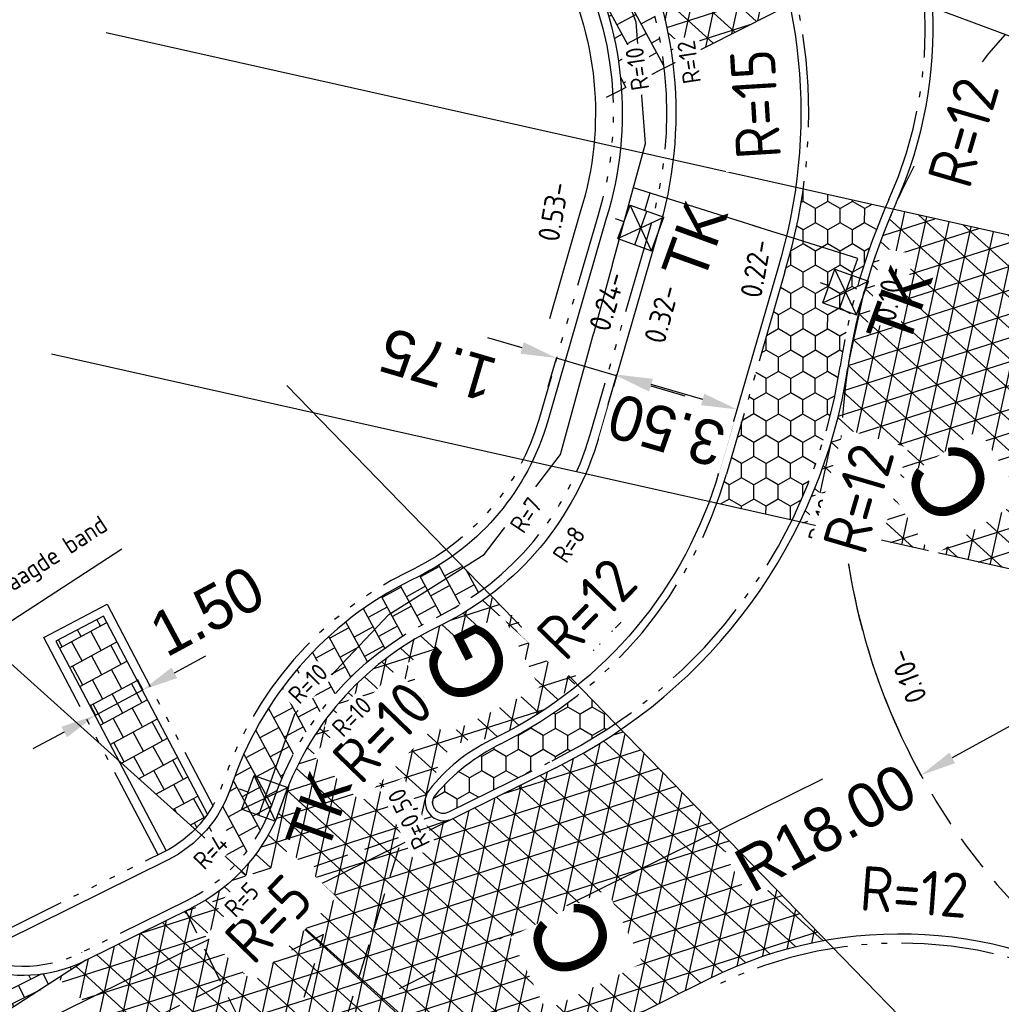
# Model space of a CAD drawing. Header units: metres. Extents: x 121793 to 127505, y 451003 to 453667.
# Tile 20 of 40: x 122146 to 122173, y 452593 to 452620. Entities that reach past the tile are written whole.
import ezdxf

# ---------------------------------------------------------------- set-up
doc = ezdxf.new("R2010")
doc.units = ezdxf.units.M
doc.header["$LTSCALE"] = 4
for name, pattern in [('DASHED2', [0.375, 0.25, -0.125]), ('ONTWERPAS', [3, 2, -0.5, 0, -0.5]), ('ontwerpbestand sloot WK$0$STIPPELFIJN', [0.375, 0.25, -0.125]), ('ontwerpbestand sloot WK$0$STREEP-2X-PUNT', [1.03, 0.65, -0.1, 0.04, -0.1, 0.04, -0.1]), ('STREEP-3X-PUNT', [1.1700000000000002, 0.65, -0.1, 0.04, -0.1, 0.04, -0.1, 0.04, -0.1]), ('STREEP-4X-PUNT', [1.3100000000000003, 0.65, -0.1, 0.04, -0.1, 0.04, -0.1, 0.04, -0.1, 0.04, -0.1])]:
    doc.linetypes.add(name, pattern=pattern)
for name, color, linetype in [('A-NW-SCHEIDING-LIJN', 2, 'DASHED2'), ('WEG-AS-ONTWERP', 2, 'ONTWERPAS'), ('WEG-NW-ARCERING18', 1, 'Continuous'), ('WEG-NW-BAND 130_150x250mm', 7, 'STREEP-3X-PUNT'), ('WEG-NW-BAND-10_20', 7, 'STREEP-4X-PUNT'), ('WEG-NW-BAND-11_22', 7, 'ontwerpbestand sloot WK$0$STREEP-2X-PUNT'), ('WEG-NW-BSS VOEGSTONE', 1, 'Continuous'), ('WEG-NW-HEKWERKEN', 7, 'ontwerpbestand sloot WK$0$RASTER'), ('WEG-NW-HOOGTE ROTONDE', 4, 'Continuous'), ('WEG-NW-MARKERING', 7, 'ontwerpbestand sloot WK$0$STIPPELFIJN'), ('WEG-NW-RIOLERING', 4, 'RIOLERING'), ('WEG-NW-RIOLERING KOLKLEIDING 125', 3, 'DRAINAGE'), ('WEG-NW-RIOLERING-cont', 4, 'Continuous'), ('WEG-NW-VERHARDING', 42, 'Continuous'), ('WEG-NW-VERHARDINGSTYPE', 2, 'Continuous'), ('WEG-XX-BEMATING25', 7, 'Continuous'), ('WEG-XX-HULPLIJNEN', 40, 'Continuous'), ('WEG-XX-TEKST 1 op 200', 7, 'Continuous'), ('WEG-XX-TEKST25', 7, 'Continuous'), ('WEG-XX-TEKST25 RADIUS', 7, 'Continuous'), ('WEG-XX-TEKST25 RADIUS 1 op 200', 7, 'Continuous')]:
    doc.layers.add(name, color=color, linetype=linetype)
doc.styles.add('25MM-500', font='provutr.shx', dxfattribs={"height": 1.25})
doc.styles.add('DIMENSIE', font='provutr.shx')
doc.styles.add('ontwerpbestand sloot WK$0$50MM-500', font='provutr.shx', dxfattribs={"height": 2.5})
doc.styles.add('ontwerpbestand sloot WK$0$DIMENSIE', font='provutr.shx')
doc.styles.add('STANDAARD', font='isocp2.shx')
doc.linetypes.add('DRAINAGE', pattern='A,0.4,-0.1,[202,BLOK.SHX,S=0.125,R=0,X=0,Y=0],-0.2', length=0.7000000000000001)
doc.linetypes.add('ontwerpbestand sloot WK$0$RASTER', pattern='A,0.25,-0.25,[150,BLOK.SHX,S=0.25,R=0,X=0,Y=0],-0.25,0.25', length=1)
doc.linetypes.add('RIOLERING', pattern='A,0.8,-0.4,[201,BLOK.SHX,S=0.25,R=0,X=0,Y=0],-0.2', length=1.4)
doc.dimstyles.new('ontwerpbestand sloot WK$0$WVV500', dxfattribs={"dimtxt": 1.25, "dimasz": 1, "dimexe": 0, "dimexo": 2, "dimgap": 0.5, "dimtad": 1, "dimzin": 0, "dimdsep": 46, "dimtxsty": 'ontwerpbestand sloot WK$0$DIMENSIE', "dimcen": 0, "dimdle": 1.25, "dimclrd": 256, "dimclre": 256, "dimclrt": 256, "dimaunit": 2, "dimadec": 0, "dimazin": 0, "dimtfac": 1, "dimtdec": 3, "dimtix": 1, "dimtmove": 2, "dimatfit": 3, "dimfxl": 0, "dimtolj": 1, "dimtzin": 0, "dimarcsym": 0})
doc.dimstyles.new('WVV500', dxfattribs={"dimtxt": 1.25, "dimasz": 1, "dimexe": 0, "dimexo": 2, "dimgap": 0.5, "dimtad": 1, "dimzin": 0, "dimdsep": 46, "dimtxsty": 'DIMENSIE', "dimcen": 0, "dimdle": 1.25, "dimclrd": 256, "dimclre": 256, "dimclrt": 256, "dimaunit": 2, "dimadec": 0, "dimazin": 0, "dimtfac": 1, "dimtdec": 3, "dimtix": 1, "dimtmove": 2, "dimatfit": 3, "dimfxl": 0, "dimtolj": 1, "dimtzin": 0, "dimarcsym": 0})
pattern_1 = [(257.6794, (0, 0), (0.6203752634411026, -0.1354973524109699), []), (317.6794, (0, 0), (0.427531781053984, 0.4695120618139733), []), (17.67939999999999, (0, 0), (-0.1928434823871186, 0.6050094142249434), [])]

# ---------------------------------------------------------------- blocks, each defined once
blk = doc.blocks.new('*D45')
at = {"layer": 'Defpoints', "color": 0, "linetype": 'Continuous', "transparency": 16777216}
blk.add_point((122186.5377781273, 452607.8714969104), dxfattribs=at)
at = {"layer": 'WEG-XX-BEMATING25', "linetype": 'Continuous', "lineweight": -2, "transparency": 16777216}
blk.add_line((122187.6316883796, 452608.4763608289), (122171.6605986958, 452599.6453476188), dxfattribs=at)
at = {"layer": 'WEG-XX-BEMATING25', "linetype": 'Continuous', "transparency": 16777216, "insert": (122168.1186137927, 452597.6868516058), "char_height": 1.25, "attachment_point": 5, "rotation": 28.939848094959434, "style": 'ontwerpbestand sloot WK$0$DIMENSIE', "bg_fill": 3, "box_fill_scale": 1.1, "bg_fill_color": 256, "bg_fill_true_color": 13158600, "bg_fill_transparency": 0}
blk.add_mtext('\\A1;R18.00', dxfattribs=at)
at = {"layer": 'Defpoints', "color": 0, "linetype": 'Continuous', "transparency": 16777216}
blk.add_point((122170.785470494, 452599.161456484), dxfattribs=at)
at = {"layer": 'WEG-XX-BEMATING25', "linetype": 'Continuous', "lineweight": -2, "transparency": 16777216}
blk.add_arc((122186.5377781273, 452607.8714969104), 18.00000000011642, 179.0419538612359, 208.9398480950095, dxfattribs=at)
at = {"layer": 'WEG-XX-BEMATING25', "linetype": 'Continuous', "transparency": 16777216}
blk.add_solid([(122171.5799501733, 452599.7912023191), (122171.7412472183, 452599.4994929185), (122170.785470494, 452599.161456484)], dxfattribs=at)
blk = doc.blocks.new('TK-O')
at = {"layer": 'WEG-NW-RIOLERING-cont'}
for p, q in [((0, 1), (0, 1.25)), ((-0.5, 1), (0.5, 1)), ((-0.5, 0), (0.5, 1)), ((-0.5, 1), (0.5, 0)), ((-0.5, 1), (-0.5, 0)), ((0.5, 1), (0.5, 0)), ((-0.5, 0.5), (0.5, 0.5)), ((-0.5, 0), (0.5, 0))]:
    blk.add_line(p, q, dxfattribs=at)
at = {"layer": 'WEG-NW-RIOLERING-cont', "style": '25MM-500'}
blk.add_text('TK', height=1.25, dxfattribs=at).set_placement((-0.9006499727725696, -1.669300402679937))
blk = doc.blocks.new('*D81')
at = {"layer": 'Defpoints', "color": 0, "linetype": 'Continuous', "transparency": 16777216}
for p in [(122162.588416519, 452611.455926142), (122162.2755617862, 452610.3750781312), (122165.9504099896, 452610.4827869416)]:
    blk.add_point(p, dxfattribs=at)
at = {"layer": 'WEG-XX-BEMATING25', "linetype": 'Continuous', "lineweight": -2, "transparency": 16777216}
for p, q in [((122162.0323369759, 452609.5347870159), (122162.2755617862, 452610.3750781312)), ((122164.6769856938, 452609.6799787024), (122163.2361313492, 452610.0970383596)), ((122165.3943304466, 452608.5616478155), (122165.6375552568, 452609.4019389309))]:
    blk.add_line(p, q, dxfattribs=at)
at = {"layer": 'WEG-XX-BEMATING25', "linetype": 'Continuous', "transparency": 16777216, "insert": (122163.6648577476, 452608.8275001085), "char_height": 1.25, "attachment_point": 5, "rotation": 163.85675307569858, "style": 'ontwerpbestand sloot WK$0$DIMENSIE', "bg_fill": 3, "box_fill_scale": 1.1, "bg_fill_color": 256, "bg_fill_true_color": 13158600, "bg_fill_transparency": 0}
blk.add_mtext('\\A1;3.50', dxfattribs=at)
at = {"layer": 'WEG-XX-BEMATING25', "linetype": 'Continuous', "transparency": 16777216}
for points in [[(122163.2824713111, 452610.2571332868), (122163.1897913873, 452609.9369434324), (122162.2755617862, 452610.3750781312)], [(122164.7233256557, 452609.8400736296), (122164.6306457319, 452609.5198837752), (122165.6375552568, 452609.4019389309)]]:
    blk.add_solid(points, dxfattribs=at)
blk = doc.blocks.new('*D82')
at = {"layer": 'Defpoints', "color": 0, "linetype": 'Continuous', "transparency": 16777216}
for p in [(122160.913391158, 452611.9631255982), (122162.5922914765, 452611.469313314), (122160.5826467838, 452610.8386358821)]:
    blk.add_point(p, dxfattribs=at)
at = {"layer": 'WEG-XX-BEMATING25', "linetype": 'Continuous', "lineweight": -2, "transparency": 16777216}
for p, q in [((122159.6232840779, 452611.1208117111), (122158.6639213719, 452611.4029875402)), ((122160.3490395, 452610.0444001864), (122160.5826467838, 452610.8386358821)), ((122162.2615471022, 452610.3448235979), (122160.5826467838, 452610.8386358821)), ((122162.0279398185, 452609.5505879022), (122162.2615471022, 452610.3448235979)), ((122163.2209098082, 452610.0626477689), (122164.1802725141, 452609.7804719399))]:
    blk.add_line(p, q, dxfattribs=at)
at = {"layer": 'WEG-XX-BEMATING25', "linetype": 'Continuous', "transparency": 16777216}
for points in [[(122159.6703133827, 452611.2807054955), (122159.576254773, 452610.9609179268), (122160.5826467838, 452610.8386358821)], [(122163.267939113, 452610.2225415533), (122163.1738805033, 452609.9027539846), (122162.2615471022, 452610.3448235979)]]:
    blk.add_solid(points, dxfattribs=at)
at = {"layer": 'WEG-XX-BEMATING25', "linetype": 'Continuous', "transparency": 16777216, "insert": (122157.2630662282, 452610.657265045), "char_height": 1.25, "attachment_point": 5, "rotation": 163.60989200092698, "style": 'ontwerpbestand sloot WK$0$DIMENSIE', "bg_fill": 3, "box_fill_scale": 1.1, "bg_fill_color": 256, "bg_fill_true_color": 13158600, "bg_fill_transparency": 0}
blk.add_mtext('\\A1;1.75', dxfattribs=at)
blk = doc.blocks.new('*D94')
at = {"layer": 'Defpoints', "color": 0, "linetype": 'Continuous', "transparency": 16777216}
for p in [(122147.9006850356, 452603.6120347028), (122146.5793700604, 452602.9018839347), (122149.0070156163, 452601.5535828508)]:
    blk.add_point(p, dxfattribs=at)
at = {"layer": 'WEG-XX-BEMATING25', "linetype": 'Continuous', "lineweight": -2, "transparency": 16777216}
for p, q in [((122149.8878555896, 452602.0269969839), (122150.7686955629, 452602.5004111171)), ((122148.8475133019, 452601.8503547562), (122149.0070156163, 452601.5535828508)), ((122147.6857006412, 452600.8434320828), (122149.0070156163, 452601.5535828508)), ((122147.5261983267, 452601.1402039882), (122147.6857006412, 452600.8434320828)), ((122146.8048606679, 452600.3700179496), (122145.9240206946, 452599.8966038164))]:
    blk.add_line(p, q, dxfattribs=at)
at = {"layer": 'WEG-XX-BEMATING25', "linetype": 'Continuous', "transparency": 16777216}
blk.add_solid([(122146.7259583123, 452600.5168246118), (122146.8837630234, 452600.2232112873), (122147.6857006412, 452600.8434320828)], dxfattribs=at)
at = {"layer": 'WEG-XX-BEMATING25', "linetype": 'Continuous', "transparency": 16777216, "insert": (122150.8042169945, 452603.7561291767), "char_height": 1.25, "attachment_point": 5, "rotation": 28.256144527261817, "style": 'ontwerpbestand sloot WK$0$DIMENSIE', "bg_fill": 3, "box_fill_scale": 1.1, "bg_fill_color": 256, "bg_fill_true_color": 13158600, "bg_fill_transparency": 0}
blk.add_mtext('\\A1;1.50', dxfattribs=at)
at = {"layer": 'WEG-XX-BEMATING25', "linetype": 'Continuous', "transparency": 16777216}
blk.add_solid([(122149.8089532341, 452602.1738036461), (122149.9667579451, 452601.8801903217), (122149.0070156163, 452601.5535828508)], dxfattribs=at)

msp = doc.modelspace()

# ---------------------------------------------------------------- hatches: boundary and pattern name
at = {"layer": 'WEG-NW-ARCERING18'}
h = msp.add_hatch(dxfattribs=at)
h.set_pattern_fill('NET3', color=256, scale=0.2, angle=257.6794, style=0)
h.set_pattern_definition(pattern_1)
h.paths.add_polyline_path([(122171.6186126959, 452629.5459532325), (122168.4461178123, 452627.9425665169), (122169.5460726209, 452626.0176335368, -0.07622493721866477), (122170.8512851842, 452622.6221954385), (122174.5165064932, 452624.4746073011)])
h.paths.add_polyline_path([(122172.0207599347, 452629.7491994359), (122171.6186126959, 452629.5459532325), (122174.5165064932, 452624.4746073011), (122174.9248159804, 452624.6809679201, -0.02398515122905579), (122174.8475526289, 452624.8022812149)])
h.paths.add_polyline_path([(122175.3249977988, 452630.9204770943, -0.0005570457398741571), (122175.1043324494, 452631.3076445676), (122174.702749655, 452631.1046836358, 0.0005111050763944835), (122174.9342877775, 452630.697215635), (122177.4522860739, 452626.2906909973, -0.04961279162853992), (122177.5733686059, 452626.01955293), (122178.0017825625, 452626.2360743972)])
h.paths.add_polyline_path([(122178.7265861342, 452633.1383404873), (122175.1043324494, 452631.3076445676, 0.0005570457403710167), (122175.324997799, 452630.920477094), (122178.0017825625, 452626.2360743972), (122182.8346044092, 452628.6785944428, -0.1021108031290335)])
h.paths.add_polyline_path([(122186.1188969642, 452635.4396479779, -0.0209934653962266), (122185.8026077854, 452635.9839500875, -0.0008679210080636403), (122185.476162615, 452636.5495930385), (122182.2984248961, 452634.943556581, -0.0599067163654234), (122182.7052982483, 452634.3540195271, 0.09427113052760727), (122185.2661605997, 452631.1375735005)])
h.paths.add_polyline_path([(122186.1188969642, 452635.4396479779), (122185.2661605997, 452631.1375735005, 0.02770114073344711), (122186.2320144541, 452630.395653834), (122190.1004807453, 452632.3507862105, -0.173002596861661)])
h.paths.add_polyline_path([(122191.5427604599, 452632.0304849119, -0.04936728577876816), (122190.1004807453, 452632.3507862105), (122186.2320144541, 452630.395653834, 0.1797022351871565), (122193.6646490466, 452628.5450757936)])
h.paths.add_polyline_path([(122194.7978186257, 452632.3570183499, -0.1103749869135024), (122191.5427604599, 452632.0304849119), (122193.6646490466, 452628.5450757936, 0.008883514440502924), (122194.0522273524, 452628.59549331)])
h.paths.add_polyline_path([(122165.6326313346, 452624.8058473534, -0.1336394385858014), (122165.2763942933, 452626.3405804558), (122161.9644918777, 452624.6667368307, 0.06289763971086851), (122162.5507185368, 452623.1469882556, -0.0935850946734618), (122163.8410030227, 452619.0791815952), (122167.1138092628, 452620.733265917, 0.0726068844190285)])
h.paths.add_polyline_path([(122189.2129213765, 452630.5144402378), (122191.5708238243, 452629.924612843), (122192.0258335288, 452631.7435661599), (122189.667931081, 452632.3333935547)], flags=24)
edge = h.paths.add_edge_path(flags=16)
edge.add_line((122190.385681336, 452632.2639401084), (122191.3557897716, 452632.021268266))
h = msp.add_hatch(dxfattribs=at)
h.set_pattern_fill('NET3', color=256, scale=0.1999999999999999, angle=-102.3205527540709, style=0)
h.set_pattern_definition([(257.6794472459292, (122164.8559131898, 452604.7271676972), (0.6203753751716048, -0.1354968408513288), []), (317.6794472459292, (122164.8559131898, 452604.7271676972), (0.4275313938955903, 0.4695124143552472), []), (17.67944724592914, (122164.8559131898, 452604.7271676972), (-0.1928439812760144, 0.605009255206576), [])])
edge = h.paths.add_edge_path()
edge.add_arc((122186.5377781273, 452607.8714969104), 18.00000000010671, 156.6657237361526, 171.3884237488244)
edge.add_arc((122153.9102304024, 452612.815495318), 15.00000000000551, 334.03569010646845, 351.3778393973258, ccw=False)
edge.add_line((122167.3962344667, 452606.2483274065), (122174.1815775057, 452604.7271676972))
edge.add_arc((122186.5377781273, 452607.8714969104), 12.75000000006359, 152.1706547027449, 194.2772394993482, ccw=False)
edge.add_line((122175.2624177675, 452613.8237022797), (122170.0100055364, 452615.0012047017))
h = msp.add_hatch(dxfattribs=at)
h.set_pattern_fill('NET3', color=256, scale=0.2, angle=257.6794, style=0)
h.set_pattern_definition(pattern_1)
h.paths.add_polyline_path([(122152.8081629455, 452595.5351678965), (122150.6492023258, 452594.4671225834), (122153.3584177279, 452588.9931215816), (122157.2398321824, 452591.5482444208)])
h.paths.add_polyline_path([(122158.5691832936, 452590.3523020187), (122157.2398321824, 452591.5482444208), (122153.3584177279, 452588.9931215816), (122153.8429104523, 452588.0141984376)])
h.paths.add_polyline_path([(122153.3584177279, 452588.9931215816), (122152.360125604, 452588.335949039), (122153.1169596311, 452587.6550680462), (122153.8429104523, 452588.0141984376)])
h.paths.add_polyline_path([(122150.6492023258, 452594.4671225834), (122147.7636635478, 452593.0396365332), (122148.4897860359, 452591.8178757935), (122152.360125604, 452588.335949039), (122153.3584177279, 452588.9931215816)])
h.paths.add_polyline_path([(122147.7636635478, 452593.0396365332), (122147.355939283, 452592.837933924), (122148.4897860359, 452591.8178757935)])
h.paths.add_polyline_path([(122147.2615444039, 452593.8844932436), (122146.6392529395, 452593.4826963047), (122147.3559392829, 452592.837933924), (122147.7636635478, 452593.0396365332)])
h.paths.add_polyline_path([(122150.6492023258, 452594.4671225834), (122150.2056317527, 452595.3633620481), (122147.4100415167, 452593.9803738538), (122147.2615444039, 452593.8844932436), (122147.7636635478, 452593.0396365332)])
h.paths.add_polyline_path([(122152.8081629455, 452595.5351678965), (122151.765354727, 452596.4733237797, -0.08774499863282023), (122150.3627538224, 452595.4410908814), (122150.2056317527, 452595.3633620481), (122150.6492023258, 452594.4671225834)])
edge = h.paths.add_edge_path()
edge.add_line((122168.1267795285, 452594.5354502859), (122162.3888728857, 452600.4416265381))
edge.add_arc((122153.9102301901, 452612.8154949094), 15.00000001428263, 296.3217622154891, 304.4191566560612, ccw=False)
edge.add_line((122160.5614051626, 452599.3707237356), (122157.671203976, 452597.9409311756))
edge.add_arc((122157.3227691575, 452596.7997074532), 1.193230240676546, 73.02168709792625, 163.5634018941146)
edge.add_line((122156.1783021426, 452597.1373369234), (122155.0575264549, 452593.5115421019))
edge.add_line((122155.0575264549, 452593.5115421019), (122158.5691832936, 452590.3523020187))
edge.add_line((122158.5691832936, 452590.3523020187), (122164.8724811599, 452593.4705653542))
edge.add_arc((122170.1934211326, 452582.7147484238), 12.00000000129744, 99.91692747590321, 116.32176221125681, ccw=False)
edge = h.paths.add_edge_path()
edge.add_arc((122157.3227691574, 452596.7997074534), 1.193230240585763, 73.02168709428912, 163.5634019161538, ccw=False)
edge.add_line((122157.671203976, 452597.9409311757), (122152.8081629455, 452595.5351678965))
edge.add_line((122152.8081629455, 452595.5351678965), (122153.848347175, 452594.5993726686))
edge.add_line((122153.848347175, 452594.5993726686), (122154.0664485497, 452594.7072681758))
edge.add_line((122154.0664485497, 452594.7072681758), (122153.9928984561, 452594.4693280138))
edge.add_line((122153.9928984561, 452594.4693280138), (122155.0575264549, 452593.5115421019))
edge.add_line((122155.0575264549, 452593.5115421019), (122156.1783021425, 452597.1373369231))
edge = h.paths.add_edge_path()
edge.add_arc((122157.4362318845, 452598.4160261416), 0.53, 142.1178494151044, 296.31465528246)
edge.add_arc((122158.4224111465, 452598.936099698), 1.246865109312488, 232.9512006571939, 232.9525154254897)
edge.add_line((122157.671203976, 452597.9409311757), (122152.8081629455, 452595.5351678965))
edge.add_line((122152.8081629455, 452595.5351678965), (122151.765354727, 452596.4733237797))
edge.add_arc((122148.1456955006, 452599.9226812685), 5.000000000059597, 316.3800623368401, 341.5968490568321)
edge.add_arc((122160.9552872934, 452595.6607148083), 8.500000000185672, 116.32176220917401, 161.5968490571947, ccw=False)
edge.add_line((122157.1862881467, 452603.2794184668), (122157.3739066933, 452603.372234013))
edge.add_arc((122153.604907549, 452610.9909376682), 8.499999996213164, 296.3217622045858, 307.0720074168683)
edge.add_line((122158.7288626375, 452604.2089700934), (122161.2403545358, 452601.8525689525))
edge.add_arc((122155.3213823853, 452607.8576835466), 8.431822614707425, 295.30796309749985, 314.5860888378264, ccw=False)
edge.add_line((122158.9258475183, 452600.2351207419), (122158.7382289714, 452600.1423051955))
edge.add_arc((122158.4224111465, 452598.936099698), 1.246865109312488, 75.32774712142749, 180.1072408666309)
edge.add_arc((122160.9613092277, 452595.669724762), 4.998594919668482, 139.2324524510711, 142.0828665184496)
h.paths.add_polyline_path([(122154.3400511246, 452596.5285251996), (122155.1679536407, 452598.8137336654), (122153.4050785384, 452599.4524013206), (122152.5771760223, 452597.1671928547)], flags=24)
edge = h.paths.add_edge_path(flags=16)
edge.add_line((122152.7196773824, 452597.8740751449), (122153.0603001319, 452598.8142751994))
edge = h.paths.add_edge_path(flags=17)
edge.add_line((122151.7794773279, 452598.2146978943), (122152.1201000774, 452599.1548979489))
edge = h.paths.add_edge_path(flags=16)
edge.add_line((122152.7196773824, 452597.8740751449), (122152.1201000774, 452599.1548979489))
edge = h.paths.add_edge_path(flags=17)
edge.add_line((122151.7794773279, 452598.2146978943), (122153.0603001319, 452598.8142751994))
edge = h.paths.add_edge_path(flags=0)
edge.add_line((122152.2495773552, 452598.0443865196), (122152.5902001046, 452598.9845865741))
edge = h.paths.add_edge_path(flags=17)
edge.add_line((122151.7794773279, 452598.2146978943), (122152.7196773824, 452597.8740751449))
edge = h.paths.add_edge_path(flags=17)
edge.add_line((122152.1201000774, 452599.1548979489), (122153.0603001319, 452598.8142751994))
edge = h.paths.add_edge_path()
edge.add_line((122151.9497887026, 452598.6847979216), (122151.714738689, 452598.769953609))
h.paths.add_polyline_path([(122146.3072578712, 452591.0145635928), (122148.0036219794, 452592.0366300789), (122147.5571737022, 452592.7776179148), (122145.860809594, 452591.7555514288)], flags=9)
h = msp.add_hatch(dxfattribs=at)
h.set_pattern_fill('AR-B88', color=256, scale=0.003, angle=28.412, style=0)
h.set_pattern_definition([(28.412, (0, 0), (-0.2900528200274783, 0.5361730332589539), []), (118.412, (0, 0), (-0.5581393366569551, 0.3911466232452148), [0.6096, -0.6096])])
h.paths.add_polyline_path([(122147.9006850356, 452603.6120347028), (122146.573, 452602.914), (122148.3381893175, 452599.5565516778), (122150.4635349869, 452597.6444977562, 0.04246040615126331), (122150.8150686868, 452598.0687808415)])
h = msp.add_hatch(dxfattribs=at)
h.set_pattern_fill('BRICK', color=256, scale=0.06, angle=26.3217622, style=0)
h.set_pattern_definition([(26.3217622, (0, 0), (-0.1689398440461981, 0.3414971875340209), []), (116.3217622, (0, 0), (-0.6829943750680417, -0.3378796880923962), [0.3809999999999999, -0.3809999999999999]), (116.3217622, (0.3414971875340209, 0.1689398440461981), (-0.6829943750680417, -0.3378796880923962), [-0.3809999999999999, 0.3809999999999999])])
h.paths.add_polyline_path([(122147.4100415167, 452593.9803738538, -0.4142135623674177), (122142.0511225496, 452595.7919995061), (122140.6495270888, 452598.6252027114), (122138.3514729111, 452596.5047972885), (122139.9104175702, 452593.3535263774, -0.368680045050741), (122138.6405661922, 452588.318158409, -0.02200183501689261), (122139.7490549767, 452589.0338799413)])

# ---------------------------------------------------------------- linework, layer by layer
at = {"layer": 'WEG-NW-BAND 130_150x250mm'}
msp.add_lwpolyline([(122149.4344155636, 452596.9342706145), (122146.2353800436, 452603.0189417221), (122148.0056267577, 452603.9496546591), (122150.969092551, 452598.3130449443)], dxfattribs=at)
at = {"layer": 'WEG-NW-BAND-11_22'}
msp.add_lwpolyline([(122164.983334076, 452593.2464858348, -0.2648349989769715), (122176.5949609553, 452592.5678082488, 0.148882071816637), (122186.8120166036, 452589.623535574, -0.2264569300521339), (122198.3622589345, 452584.3211232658, 0.01110147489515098), (122201.5267943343, 452580.7268482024)], format="xyb", dxfattribs=at)
at = {"layer": 'WEG-NW-MARKERING', "flags": 128}
for points in [[(122153.2707371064, 452587.7311422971), (122156.1783021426, 452597.1373369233)], [(122154.0664485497, 452594.7072681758), (122141.2486548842, 452588.3662611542)], [(122152.1936717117, 452588.6486922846), (122154.0664485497, 452594.7072681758)]]:
    msp.add_lwpolyline(points, dxfattribs=at)
at = {"layer": 'WEG-NW-MARKERING'}
for centre, radius, start, end in [((122186.5377806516, 452607.8715083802), 17.99999999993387, 80.78397565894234, 157.3587599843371), ((122186.538139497, 452607.8714233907), 18.00000000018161, 172.6757561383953, 246.275799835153)]:
    msp.add_arc(centre, radius, start, end, dxfattribs=at)
at = {"layer": 'WEG-NW-RIOLERING KOLKLEIDING 125', "ltscale": 0.75}
msp.add_lwpolyline([(122163.0540441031, 452614.97353845), (122163.2073301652, 452615.459798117)], dxfattribs=at)
at = {"layer": 'WEG-NW-VERHARDING'}
for p, q in [((122158.9258475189, 452600.2351207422), (122158.7382289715, 452600.1423051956)), ((122164.8724811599, 452593.4705653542), (122147.6855095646, 452584.9681108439))]:
    msp.add_line(p, q, dxfattribs=at)
for points in [[(122167.4754846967, 452609.3558719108, 0.001224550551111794), (122167.4684426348, 452609.2624835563, -0.2127276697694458)], [(122157.0180980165, 452598.7417008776, 0.7971636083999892), (122157.671203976, 452597.9409311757)], [(122135.9437462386, 452585.8592978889, -0.06105167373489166), (122138.6405661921, 452588.318158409, 0.3686800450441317), (122139.9104175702, 452593.3535263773), (122138.3514729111, 452596.5047972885), (122140.6495270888, 452598.6252027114), (122142.0511225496, 452595.7919995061, 0.4142135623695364), (122147.4100415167, 452593.9803738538), (122150.3627538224, 452595.4410908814)]]:
    msp.add_lwpolyline(points, format="xyb", dxfattribs=at)
at = {"layer": 'WEG-NW-VERHARDING', "linetype": 'Continuous', "flags": 128}
msp.add_lwpolyline([(122150.8150686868, 452598.0687808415), (122147.9006850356, 452603.6120347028), (122146.573, 452602.914), (122149.6581040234, 452597.0460303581)], dxfattribs=at)
at = {"layer": 'WEG-NW-VERHARDING', "flags": 128}
msp.add_lwpolyline([(122147.4100415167, 452593.9803738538), (122138.6405661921, 452588.318158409)], dxfattribs=at)
at = {"layer": 'WEG-NW-VERHARDING'}
for centre, radius, start, end in [((122159.1271402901, 452620.0639918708), 12, 336.0200772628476, 29.74472660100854), ((122186.5377781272, 452607.8714969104), 18.00000000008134, 156.0200772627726, 172.6757561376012), ((122153.9102301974, 452612.815494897), 15, 296.3217622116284, 351.3836134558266), ((122170.193421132, 452582.7147484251), 12, 56.98818953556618, 116.321762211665)]:
    msp.add_arc(centre, radius, start, end, dxfattribs=at)
at = {"layer": 'WEG-XX-HULPLIJNEN', "flags": 128}
msp.add_lwpolyline([(122161.987497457, 452618.1424153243), (122192.6524781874, 452633.6405719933)], dxfattribs=at)

# ---------------------------------------------------------------- texts
at = {"layer": 'WEG-XX-TEKST 1 op 200', "insert": (122148.1476639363, 452605.9172654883), "char_height": 0.5, "attachment_point": 9, "rotation": 32.99223349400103, "style": 'STANDAARD'}
msp.add_mtext('verlaagde band', dxfattribs=at)

# ---------------------------------------------------------------- leaders
at = {"layer": 'WEG-XX-TEKST 1 op 200', "annotation_type": 0, "has_hookline": 1, "hookline_direction": 0}
for points, text_width, horizontal_direction in [([(122178.6064660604, 452617.8543216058), (122174.9417093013, 452621.9473960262)], 5.800393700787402, (-0.515511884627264, 0.8568824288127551, 0)), ([(122144.4347830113, 452594.0133752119), (122143.4713347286, 452602.2851937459), (122144.3100791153, 452602.8297190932)], 4.400000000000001, (0.8387443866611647, 0.5445253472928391, 0))]:
    msp.add_leader(points, dimstyle='WVV500', override={"dimasz": 1}, dxfattribs=dict(at, text_width=text_width, horizontal_direction=horizontal_direction))

# ---------------------------------------------------------------- next in the draw order: texts
at = {"layer": 'WEG-NW-VERHARDINGSTYPE', "insert": (122157.6480811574, 452600.9344898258), "char_height": 1.999999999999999, "width": 1.28012759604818, "attachment_point": 1, "rotation": 116.91593656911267, "style": 'ontwerpbestand sloot WK$0$50MM-500', "bg_fill": 3, "box_fill_scale": 1.25, "bg_fill_color": 256, "bg_fill_transparency": 0}
msp.add_mtext('G', dxfattribs=at)

# ---------------------------------------------------------------- next in the draw order: texts
at = {"layer": 'WEG-XX-TEKST25 RADIUS', "insert": (122154.2138728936, 452599.729283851), "char_height": 1.249999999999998, "width": 2.698489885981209, "attachment_point": 1, "rotation": 45.831131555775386, "style": 'STANDAARD', "bg_fill": 3, "box_fill_scale": 1.25, "bg_fill_color": 256, "bg_fill_transparency": 0}
msp.add_mtext('R=10', dxfattribs=at)

# ---------------------------------------------------------------- next in the draw order: hatches: boundary and pattern name
at = {"layer": 'WEG-NW-BSS VOEGSTONE'}
h = msp.add_hatch(dxfattribs=at)
h.set_pattern_fill('HONEY', color=256, scale=0.125, angle=89.91467925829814)
h.set_pattern_definition([(89.91467925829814, (122157.1138699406, 452598.0967356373), (-0.3428169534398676, 0.5958236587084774), [0.3968749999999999, -0.7937499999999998]), (209.9146792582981, (122157.1138699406, 452598.0967356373), (-0.3445899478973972, -0.594800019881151), [0.396875, -0.79375]), (149.9146792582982, (122157.1138699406, 452598.0967356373), (-0.6874069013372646, 0.001023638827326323), [-0.7937499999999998, 0.3968749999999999])])
h.paths.add_polyline_path([(122162.233291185, 452600.6017708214), (122161.3349054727, 452601.5265025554, -0.05642596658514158), (122159.0233980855, 452600.0379307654, 0.1027464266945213), (122157.1861013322, 452598.599662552, 0.8356919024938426), (122157.5691764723, 452598.1359063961), (122160.4638545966, 452599.5679137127, 0.03470570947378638)])

# ---------------------------------------------------------------- next in the draw order: linework, layer by layer
at = {"layer": 'WEG-AS-ONTWERP'}
msp.add_line((122168.0327051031, 452599.0503704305), (122156.1776958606, 452593.1856562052), dxfattribs=at)
at = {"layer": 'WEG-NW-BAND-10_20', "flags": 128}
msp.add_lwpolyline([(122165.0934054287, 452633.9120325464), (122164.1811439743, 452633.390743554, 0.4068048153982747), (122161.0097621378, 452622.3175587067, -0.201164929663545), (122161.7381588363, 452614.8125263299), (122160.0887520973, 452609.1141692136, -0.210436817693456), (122156.597936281, 452604.9407906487), (122156.4103177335, 452604.847975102, 0.2001604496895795), (122151.2294861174, 452598.8966523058, -0.2001604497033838), (122149.5867834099, 452597.0096475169), (122143.9451168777, 452594.2186954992)], format="xyb", dxfattribs=at)
at = {"layer": 'WEG-NW-VERHARDING'}
msp.add_line((122160.5614051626, 452599.3707237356), (122140.6722197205, 452589.5314746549), dxfattribs=at)
at = {"layer": 'WEG-NW-VERHARDING', "linetype": 'Continuous', "flags": 128}
msp.add_lwpolyline([(122165.049383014, 452631.8713157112, 0.4068048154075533), (122162.5507185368, 452623.1469882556, -0.200783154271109), (122163.4148341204, 452614.3110270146), (122161.7697488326, 452608.6275996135, -0.2104368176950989), (122157.3739066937, 452603.3722340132), (122157.186288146, 452603.2794184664, 0.2001604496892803), (122152.8899887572, 452598.3441751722, -0.2001604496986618), (122150.3627538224, 452595.4410908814)], format="xyb", dxfattribs=at)
at = {"layer": 'WEG-NW-VERHARDING', "linetype": 'Continuous'}
msp.add_arc((122160.9192579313, 452595.7071290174), 4.942436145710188, 116.1859758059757, 142.1219383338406, dxfattribs=at)

# ---------------------------------------------------------------- next in the draw order: block references
at = {"layer": 'WEG-NW-RIOLERING', "rotation": 70.08518013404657}
msp.add_blockref('TK-O', (122152.8899887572, 452598.3441751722), dxfattribs=at)

# ---------------------------------------------------------------- next in the draw order: dimensions: what is measured, and where the dimension line sits
at = {"layer": 'WEG-XX-BEMATING25', "linetype": 'Continuous'}
dim = msp.add_radius_dim(center=(122186.5377781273, 452607.8714969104), mpoint=(122170.785470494, 452599.161456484), dimstyle='ontwerpbestand sloot WK$0$WVV500', override={"dimtfill": 1}, dxfattribs=at)
dim.commit()
dim.dimension.update_dxf_attribs({"geometry": '*D45', "text_midpoint": (122168.1186137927, 452597.6868516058), "dimtype": 164})

# ---------------------------------------------------------------- next in the draw order: hatches: boundary and pattern name
at = {"layer": 'WEG-NW-ARCERING18'}
h = msp.add_hatch(dxfattribs=at)
h.set_pattern_fill('AR-B88', color=256, scale=0.003, angle=118.412, style=0)
h.set_pattern_definition([(118.412, (0, 0), (-0.5361730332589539, -0.2900528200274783), []), (208.412, (0, 0), (-0.3911466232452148, -0.5581393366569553), [0.6096, -0.6096])])
edge = h.paths.add_edge_path()
edge.add_arc((122175.4925886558, 452641.2940723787), 2.749999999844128, 299.8186947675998, 361.5332507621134)
edge.add_line((122178.2416040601, 452641.3676543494), (122175.3960511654, 452639.7416343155))
edge.add_line((122175.3960511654, 452639.7416343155), (122176.0612491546, 452638.4819795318))
edge.add_line((122176.0612491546, 452638.4819795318), (122176.8600456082, 452638.908163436))
edge = h.paths.add_edge_path()
edge.add_arc((122168.2742708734, 452626.2277265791), 7.999999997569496, 196.347986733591, 208.3083342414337)
edge.add_arc((122152.4244335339, 452617.6964526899), 9.999999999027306, 3.7607752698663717, 28.27827789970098, ccw=False)
edge.add_line((122162.4028995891, 452618.3523605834), (122163.5928167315, 452619.0491222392))
edge.add_arc((122152.4244336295, 452617.6964512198), 11.25000000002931, 6.905805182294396, 28.29164053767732)
edge.add_arc((122168.274270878, 452626.2277265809), 6.750000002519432, 194.3817261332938, 208.2916405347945, ccw=False)
edge.add_line((122161.7357994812, 452624.5511551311), (122160.5977117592, 452623.9759627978))
edge = h.paths.add_edge_path()
edge.add_arc((122148.1456954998, 452599.9226812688), 3.500000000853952, 315.675153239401, 341.5968490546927)
edge.add_arc((122160.9552872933, 452595.6607148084), 10.00000000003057, 116.3217622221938, 161.5968490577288, ccw=False)
edge.add_line((122156.5211706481, 452604.6238955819), (122156.708789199, 452604.7167111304))
edge.add_arc((122153.6049075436, 452610.9909376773), 7.000000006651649, 296.3217622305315, 305.5399955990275)
edge.add_line((122157.673805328, 452605.2949679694), (122158.5532713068, 452604.3897108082))
edge.add_arc((122153.6049075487, 452610.9909376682), 8.249999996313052, 296.32176220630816, 306.855694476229, ccw=False)
edge.add_line((122157.2630537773, 452603.5963135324), (122157.0754352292, 452603.5034979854))
edge.add_arc((122160.9552866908, 452595.6607145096), 8.750000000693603, 116.3217578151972, 161.5856133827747)
edge.add_arc((122148.1456955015, 452599.9226812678), 4.749999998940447, 316.2935101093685, 341.61754064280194, ccw=False)
edge.add_line((122151.5794177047, 452596.6406008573), (122150.6495597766, 452597.4771417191))

# ---------------------------------------------------------------- next in the draw order: linework, layer by layer
at = {"layer": 'WEG-NW-BAND 130_150x250mm', "flags": 128}
msp.add_lwpolyline([(122143.9451168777, 452594.2186954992, 0.2359695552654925), (122147.2979350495, 452594.2038335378, 9.322819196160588e-05), (122147.2992721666, 452594.2044947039), (122150.2519009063, 452595.6651704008, 0.2001604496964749), (122152.6527740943, 452598.423100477, -0.2001604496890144), (122157.07543523, 452603.5034979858), (122157.2630537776, 452603.5963135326, 0.2104368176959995), (122161.5296064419, 452608.6971095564), (122163.1752878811, 452614.3825965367, 0.2008321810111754), (122162.3305819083, 452623.02849832, -0.4068048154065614), (122164.9253488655, 452632.0883768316), (122165.5911917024, 452632.4688560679), (122164.9962704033, 452633.568589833)], format="xyb", dxfattribs=at)
at = {"layer": 'WEG-NW-VERHARDING', "linetype": 'Continuous', "flags": 128}
for points in [[(122165.2174395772, 452633.694971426), (122164.3051781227, 452633.1736824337, 0.4068048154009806), (122161.2298987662, 452622.4360486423, -0.2011043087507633), (122161.9776613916, 452614.7408058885), (122160.3288944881, 452609.0446592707, -0.2104368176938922), (122156.7087891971, 452604.7167111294), (122156.5211706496, 452604.6238955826, 0.2001604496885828), (122151.4667007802, 452598.817727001, -0.2001604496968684), (122149.6976363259, 452596.7855679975), (122144.239638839, 452594.0854776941)], [(122166.7858610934, 452628.8324600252, 0.406804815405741), (122165.6326313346, 452624.8058473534, -0.2002312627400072), (122166.769077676, 452613.3111134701), (122165.1317423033, 452607.6544604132, -0.2104368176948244), (122158.9258475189, 452600.2351207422)]]:
    msp.add_lwpolyline(points, format="xyb", dxfattribs=at)
at = {"layer": 'WEG-XX-HULPLIJNEN', "flags": 128}
for points in [[(122153.0342921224, 452610.0705393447), (122174.6296282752, 452587.8418992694)], [(122143.0602150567, 452604.3048481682), (122169.3672589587, 452580.6378808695)]]:
    msp.add_lwpolyline(points, dxfattribs=at)

# ---------------------------------------------------------------- next in the draw order: texts
at = {"layer": 'WEG-XX-TEKST25 RADIUS 1 op 200', "char_height": 0.5, "attachment_point": 1, "rotation": 73.68343730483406, "style": 'STANDAARD', "bg_fill": 3, "box_fill_scale": 1.25, "bg_fill_color": 256, "bg_fill_transparency": 0}
for insert, width in [((122170.789881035, 452616.1649117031, -110), 1.354245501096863), ((122167.6081220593, 452605.7743325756, -110), 1.215354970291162)]:
    msp.add_mtext('R=12', dxfattribs=dict(at, insert=insert, width=width))

# ---------------------------------------------------------------- next in the draw order: hatches: boundary and pattern name
at = {"layer": 'WEG-NW-BSS VOEGSTONE'}
h = msp.add_hatch(dxfattribs=at)
h.set_pattern_fill('HONEY', color=256, scale=0.125, angle=89.91467925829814)
h.set_pattern_definition([(89.91467925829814, (122165.0725097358, 452606.2978060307), (-0.3428169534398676, 0.5958236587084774), [0.3968749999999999, -0.7937499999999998]), (209.9146792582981, (122165.0725097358, 452606.2978060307), (-0.3445899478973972, -0.594800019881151), [0.396875, -0.79375]), (149.9146792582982, (122165.0725097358, 452606.2978060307), (-0.6874069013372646, 0.001023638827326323), [-0.7937499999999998, 0.3968749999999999])])
h.paths.add_polyline_path([(122168.5234168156, 452610.6011830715, -0.06373482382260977), (122169.7915834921, 452615.0501712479), (122167.4944680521, 452615.5651458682, -0.03904134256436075), (122166.9799478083, 452613.2483721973), (122165.3430676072, 452607.5932916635, -0.01774914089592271), (122165.0725097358, 452606.769267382), (122167.175528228, 452606.2978060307, 0.07672660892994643)])

# ---------------------------------------------------------------- next in the draw order: linework, layer by layer
at = {"layer": 'WEG-NW-BAND-11_22'}
msp.add_lwpolyline([(122167.5722418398, 452629.0284327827), (122166.8950111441, 452628.6414462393, 0.4068048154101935), (122165.8263515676, 452624.9101184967, -0.2002030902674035), (122166.9799478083, 452613.2483721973), (122165.3430676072, 452607.5932916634, -0.2104368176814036), (122159.0233980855, 452600.0379307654, 0.1027464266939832), (122157.1861013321, 452598.5996625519, 0.8356919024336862), (122157.5691764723, 452598.1359063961), (122160.4638545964, 452599.5679137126, 0.2449844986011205), (122168.5234168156, 452610.6011830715, -0.06713667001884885), (122169.8903840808, 452615.2764055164, 0.2388084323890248), (122169.3550602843, 452625.9084809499)], format="xyb", close=True, dxfattribs=at)
at = {"layer": 'WEG-XX-HULPLIJNEN', "flags": 128}
for points in [[(122216.2751384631, 452604.6293405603), (122147.9765510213, 452619.9407343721)], [(122214.7435023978, 452595.6338668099), (122146.444914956, 452610.9452606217)]]:
    msp.add_lwpolyline(points, dxfattribs=at)

# ---------------------------------------------------------------- next in the draw order: texts
at = {"layer": 'WEG-NW-HOOGTE ROTONDE', "char_height": 0.6, "attachment_point": 1, "style": 'STANDAARD', "bg_fill": 3, "box_fill_scale": 1.25, "bg_fill_color": 256, "bg_fill_transparency": 0}
for s, insert, width, rotation in [('0.53-', (122160.0556211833, 452614.1696977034), 1.829177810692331, 79.8642210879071), ('0.22-', (122165.7215978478, 452612.5941477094), 1.829177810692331, 79.8642210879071), ('0.10-', (122169.4790988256, 452611.9362162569), 1.829177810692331, 79.8642210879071), ('0.24-', (122161.4819168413, 452611.7123177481), 1.698764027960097, 73.61702437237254), ('0.32-', (122163.024324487, 452611.3573833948), 1.404519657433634, 75.0995835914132), ('0.10-', (122170.4086500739, 452601.1126879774), 1.829177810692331, 110.82725004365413)]:
    msp.add_mtext(s, dxfattribs=dict(at, insert=insert, width=width, rotation=rotation))
at = {"layer": 'WEG-NW-VERHARDINGSTYPE', "char_height": 2, "width": 1.28012759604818, "attachment_point": 1, "style": 'ontwerpbestand sloot WK$0$50MM-500', "bg_fill": 3, "box_fill_scale": 1.25, "bg_fill_color": 256, "bg_fill_transparency": 0}
for insert, rotation in [((122171.2553120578, 452605.9786945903), 122.44234468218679), ((122160.5287319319, 452593.2561162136), 116.16315213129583)]:
    msp.add_mtext('C', dxfattribs=dict(at, insert=insert, rotation=rotation))
at = {"layer": 'WEG-XX-TEKST25 RADIUS', "insert": (122168.0136277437, 452605.6312819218, -110), "char_height": 1.249999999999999, "width": 2.951789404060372, "attachment_point": 1, "rotation": 73.68343730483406, "style": 'STANDAARD', "bg_fill": 3, "box_fill_scale": 1.25, "bg_fill_color": 256, "bg_fill_transparency": 0}
msp.add_mtext('R=12', dxfattribs=at)
at = {"layer": 'WEG-XX-TEKST25 RADIUS 1 op 200', "char_height": 0.5, "attachment_point": 1, "style": 'STANDAARD', "bg_fill": 3, "box_fill_scale": 1.25, "bg_fill_color": 256, "bg_fill_transparency": 0}
for s, insert, width, rotation in [('R=15', (122166.4303950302, 452616.3547466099), 1.479294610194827, 93.50262101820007), ('R=12', (122161.23249194, 452602.9433392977), 1.29067112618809, 45.831131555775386), ('R=10', (122154.2543120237, 452600.5413915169), 1.107816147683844, 45.831131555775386), ('R=12', (122170.0140442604, 452595.7200311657, -110), 1.280783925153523, 355.7733556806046)]:
    msp.add_mtext(s, dxfattribs=dict(at, insert=insert, width=width, rotation=rotation))

# ---------------------------------------------------------------- next in the draw order: dimensions: what is measured, and where the dimension line sits
at = {"layer": 'WEG-XX-BEMATING25', "linetype": 'Continuous'}
dim = msp.add_linear_dim(base=(122149.0070156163, 452601.5535828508), p1=(122146.5793700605, 452602.9018839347), p2=(122147.9006850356, 452603.6120347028), angle=28.256144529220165, dimstyle='ontwerpbestand sloot WK$0$WVV500', override={"dimtfill": 1}, dxfattribs=at)
dim.commit()
dim.dimension.update_dxf_attribs({"geometry": '*D94', "text_midpoint": (122150.8042169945, 452603.7561291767), "dimtype": 161})

# ---------------------------------------------------------------- next in the draw order: linework, layer by layer
at = {"layer": 'WEG-NW-RIOLERING KOLKLEIDING 125', "ltscale": 0.75}
msp.add_lwpolyline([(122168.8479131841, 452613.1579008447), (122169.0182245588, 452613.628000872), (122162.7362937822, 452615.6082852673)], dxfattribs=at)

# ---------------------------------------------------------------- next in the draw order: block references
at = {"layer": 'WEG-NW-RIOLERING', "rotation": 70.08518013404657}
for p in [(122163.4148341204, 452614.3110270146), (122169.1477018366, 452612.5174894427)]:
    msp.add_blockref('TK-O', p, dxfattribs=at)

# ---------------------------------------------------------------- next in the draw order: texts
at = {"layer": 'WEG-XX-TEKST25 RADIUS', "insert": (122169.1389632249, 452596.6322961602, -110), "char_height": 1.249999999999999, "width": 2.951789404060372, "attachment_point": 1, "rotation": 355.7733556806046, "style": 'STANDAARD', "bg_fill": 3, "box_fill_scale": 1.25, "bg_fill_color": 256, "bg_fill_transparency": 0}
msp.add_mtext('R=12', dxfattribs=at)

# ---------------------------------------------------------------- next in the draw order: dimensions: what is measured, and where the dimension line sits
at = {"layer": 'WEG-XX-BEMATING25', "linetype": 'Continuous'}
dim = msp.add_linear_dim(base=(122162.2755617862, 452610.3750781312), p1=(122165.9504099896, 452610.4827869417), p2=(122162.588416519, 452611.455926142), angle=163.85675307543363, dimstyle='ontwerpbestand sloot WK$0$WVV500', override={"dimtfill": 1}, dxfattribs=at)
dim.commit()
dim.dimension.update_dxf_attribs({"geometry": '*D81', "text_midpoint": (122163.6648577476, 452608.8275001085), "dimtype": 161})

# ---------------------------------------------------------------- next in the draw order: leaders
at = {"layer": 'WEG-XX-TEKST25', "annotation_type": 0, "has_hookline": 1, "hookline_direction": 0, "text_width": 14.50098425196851, "horizontal_direction": (-0.515511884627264, 0.8568824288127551, 0)}
msp.add_leader([(122178.6064660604, 452617.8543216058), (122143.8303636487, 452630.8362230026), (122142.7993398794, 452632.5499878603)], dimstyle='WVV500', override={"dimasz": 2}, dxfattribs=at)

# ---------------------------------------------------------------- next in the draw order: texts
at = {"layer": 'WEG-XX-TEKST25 RADIUS', "char_height": 1.249999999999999, "attachment_point": 1, "style": 'STANDAARD', "bg_fill": 3, "box_fill_scale": 1.25, "bg_fill_color": 256, "bg_fill_transparency": 0}
for s, insert, width, rotation in [('R=15', (122165.6207698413, 452616.3745779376), 2.69848988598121, 93.50262101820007), ('R=12', (122170.9473006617, 452615.879754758, -110), 2.951789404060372, 73.68343730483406)]:
    msp.add_mtext(s, dxfattribs=dict(at, insert=insert, width=width, rotation=rotation))
at = {"layer": 'WEG-XX-TEKST25 RADIUS 1 op 200', "insert": (122164.1352437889, 452618.4874716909), "char_height": 0.4999999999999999, "width": 1.176595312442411, "attachment_point": 1, "rotation": 98.64212339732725, "style": 'STANDAARD', "bg_fill": 3, "box_fill_scale": 1.25, "bg_fill_color": 256, "bg_fill_transparency": 0}
msp.add_mtext('R=12', dxfattribs=at)

# ---------------------------------------------------------------- next in the draw order: dimensions: what is measured, and where the dimension line sits
at = {"layer": 'WEG-XX-BEMATING25', "linetype": 'Continuous'}
dim = msp.add_linear_dim(base=(122160.5826467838, 452610.8386358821), p1=(122162.5922914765, 452611.4693133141), p2=(122160.913391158, 452611.9631255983), angle=163.60989200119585, dimstyle='ontwerpbestand sloot WK$0$WVV500', override={"dimtfill": 1}, dxfattribs=at)
dim.commit()
dim.dimension.update_dxf_attribs({"geometry": '*D82', "text_midpoint": (122157.2630662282, 452610.657265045), "dimtype": 161})

# ---------------------------------------------------------------- next in the draw order: linework, layer by layer
at = {"layer": 'WEG-NW-HEKWERKEN'}
msp.add_lwpolyline([(122160.569488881, 452622.0805788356, -0.2012934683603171), (122161.2591788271, 452614.9560539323), (122160.3860478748, 452611.9395681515)], format="xyb", dxfattribs=at)
at = {"layer": 'WEG-NW-RIOLERING KOLKLEIDING 125', "ltscale": 0.75}
msp.add_lwpolyline([(122152.5902001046, 452598.9845865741), (122153.2585523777, 452600.8819739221), (122155.8950833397, 452603.6644209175), (122158.5573017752, 452605.3389794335), (122160.6949820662, 452608.1433871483), (122163.0748575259, 452616.8463832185), (122162.8110614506, 452620.2375913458), (122161.6249923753, 452623.3417999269), (122160.8372118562, 452627.1249002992), (122162.4663592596, 452633.5602288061), (122160.3185708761, 452638.1233890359)], dxfattribs=at)

# ---------------------------------------------------------------- next in the draw order: texts
at = {"layer": 'WEG-XX-TEKST25 RADIUS', "insert": (122159.931480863, 452603.1797122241), "char_height": 1.249999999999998, "width": 2.698489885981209, "attachment_point": 1, "rotation": 45.831131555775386, "style": 'STANDAARD', "bg_fill": 3, "box_fill_scale": 1.25, "bg_fill_color": 256, "bg_fill_transparency": 0}
msp.add_mtext('R=12', dxfattribs=at)
at = {"layer": 'WEG-XX-TEKST25 RADIUS 1 op 200', "attachment_point": 1, "style": 'STANDAARD', "bg_fill": 3, "box_fill_scale": 1.25, "bg_fill_color": 256, "bg_fill_transparency": 0}
for s, insert, char_height, width, rotation in [('R=10', (122162.6884100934, 452618.298876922), 0.4999999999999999, 1.176595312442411, 98.64212339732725), ('R=7', (122159.2469111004, 452606.172382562), 0.4999999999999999, 1.176595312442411, 56.34844870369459), ('R=10', (122153.0275698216, 452601.469042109), 0.5, 1.107816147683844, 45.831131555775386), ('R=0,50', (122156.6116359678, 452597.0279648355), 0.5, 1.870599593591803, 115.82721879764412)]:
    msp.add_mtext(s, dxfattribs=dict(at, insert=insert, char_height=char_height, width=width, rotation=rotation))

# ---------------------------------------------------------------- next in the draw order: linework, layer by layer
at = {"layer": 'A-NW-SCHEIDING-LIJN', "flags": 128}
msp.add_lwpolyline([(122153.8429104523, 452588.0141984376), (122150.2070170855, 452595.3638403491), (122157.6712039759, 452597.9409311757)], dxfattribs=at)

# ---------------------------------------------------------------- next in the draw order: texts
at = {"layer": 'WEG-XX-TEKST25 RADIUS 1 op 200', "insert": (122160.4440530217, 452605.3382680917), "char_height": 0.4999999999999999, "width": 1.176595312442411, "attachment_point": 1, "rotation": 56.34844870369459, "style": 'STANDAARD', "bg_fill": 3, "box_fill_scale": 1.25, "bg_fill_color": 256, "bg_fill_transparency": 0}
msp.add_mtext('R=8', dxfattribs=at)

# ---------------------------------------------------------------- next in the draw order: texts
at = {"layer": 'WEG-XX-TEKST25 RADIUS', "insert": (122151.2015090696, 452594.6811079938), "char_height": 1.249999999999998, "width": 2.698489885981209, "attachment_point": 1, "rotation": 45.831131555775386, "style": 'STANDAARD', "bg_fill": 3, "box_fill_scale": 1.25, "bg_fill_color": 256, "bg_fill_transparency": 0}
msp.add_mtext('R=5', dxfattribs=at)

# ---------------------------------------------------------------- next in the draw order: texts
at = {"layer": 'WEG-XX-TEKST25 RADIUS 1 op 200', "char_height": 0.5, "width": 1.107816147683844, "attachment_point": 1, "rotation": 45.831131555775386, "style": 'STANDAARD', "bg_fill": 3, "box_fill_scale": 1.25, "bg_fill_color": 256, "bg_fill_transparency": 0}
for s, insert in [('R=4', (122150.371354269, 452596.8314906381)), ('R=5', (122151.2419481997, 452595.4932156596))]:
    msp.add_mtext(s, dxfattribs=dict(at, insert=insert))

doc.saveas('drawing.dxf')
